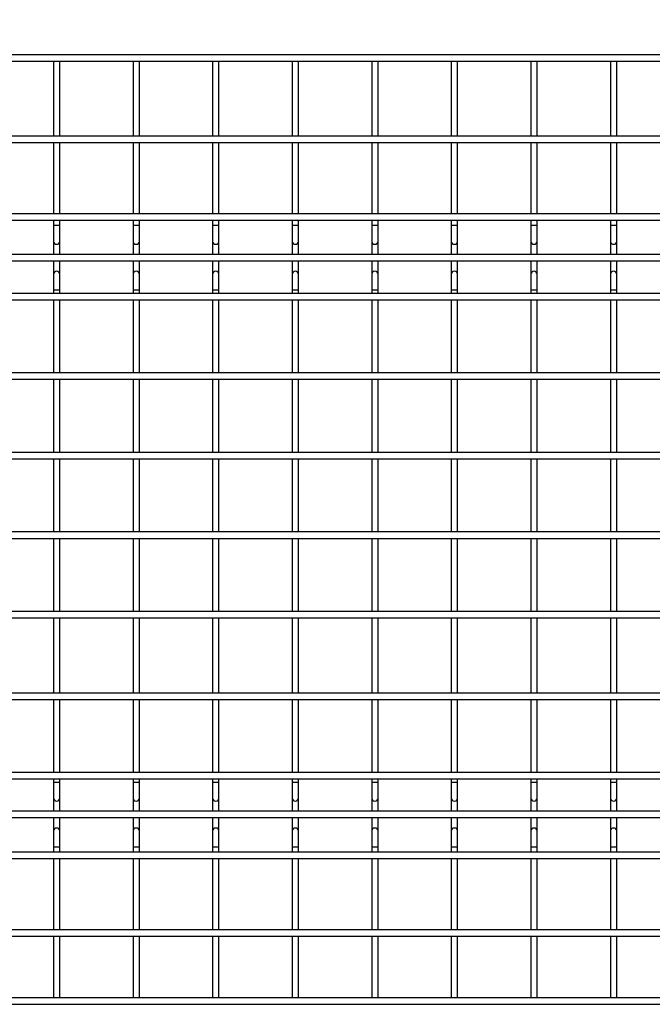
# Model space of a CAD drawing. Header units: inches. Extents: x 0.2 to 10.7, y 0.2 to 8.1.
# Tile 4 of 18: x 2.9 to 4.2, y 2.7 to 4.7. Entities that reach past the tile are written whole.
import ezdxf

# ---------------------------------------------------------------- set-up
doc = ezdxf.new("R2010")
doc.units = ezdxf.units.IN
doc.header["$MEASUREMENT"] = 0
doc.layers.add('DIMENSIONS', color=140, linetype='Continuous', lineweight=25)
doc.styles.add('SLDTEXTSTYLE0', font='TXT', dxfattribs={"width": 0.7})
doc.dimstyles.new('SLDDIMSTYLE0', dxfattribs={"dimtxt": 0.084961, "dimasz": 0.13, "dimexe": 0, "dimexo": 0.0625, "dimgap": 0.02124, "dimtad": 0, "dimtih": 1, "dimtoh": 1, "dimlfac": 12, "dimrnd": 1e-09, "dimzin": 12, "dimdsep": 46, "dimtxsty": 'SLDTEXTSTYLE0', "dimsah": 1, "dimcen": 0.09, "dimadec": 0, "dimazin": 3, "dimtfac": 1, "dimtofl": 0, "dimtmove": 0, "dimatfit": 3, "dimfxl": 0, "dimfrac": 2, "dimtolj": 1, "dimtzin": 12, "dimarcsym": 0})

# ---------------------------------------------------------------- blocks, each defined once
blk = doc.blocks.new('_D')
at = {"layer": 'DIMENSIONS'}
for p, q in [((1.6236, 4.6966), (1.6236, 5.1535)), ((4.9494, 4.6966), (4.9494, 5.1535)), ((1.6236, 5.0285), (2.9525, 5.0285)), ((3.0676, 5.0285), (3.0391, 5.0285)), ((3.0391, 5.0285), (3.0391, 4.8935)), ((3.4614, 5.0285), (3.49, 5.0285)), ((3.49, 5.0285), (3.49, 4.8935)), ((4.9494, 5.0285), (3.5766, 5.0285)), ((3.0391, 4.8935), (3.0676, 4.8935)), ((3.49, 4.8935), (3.4614, 4.8935))]:
    blk.add_line(p, q, dxfattribs=at)
for points in [[(1.6236, 5.0285), (1.7536, 5.0085), (1.7536, 5.0485)], [(4.9494, 5.0285), (4.8194, 5.0485), (4.8194, 5.0085)]]:
    blk.add_solid(points, dxfattribs=at)
at = {"layer": 'DIMENSIONS', "char_height": 0.08333, "attachment_point": 1, "style": 'SLDTEXTSTYLE0'}
for s, insert in [('39.91', (3.1029, 5.1549)), ('1013.7', (3.0676, 5.0009))]:
    blk.add_mtext(s, dxfattribs=dict(at, insert=insert))
blk = doc.blocks.new('_D_1')
at = {"layer": 'DIMENSIONS'}
for p, q in [((1.5678, 4.5112), (1.5678, 5.5382)), ((5.0051, 4.5112), (5.0051, 5.5382)), ((1.5678, 5.4132), (2.9525, 5.4132)), ((3.0676, 5.4132), (3.0391, 5.4132)), ((3.0391, 5.4132), (3.0391, 5.2782)), ((3.4614, 5.4132), (3.49, 5.4132)), ((3.49, 5.4132), (3.49, 5.2782)), ((5.0051, 5.4132), (3.5766, 5.4132)), ((3.0391, 5.2782), (3.0676, 5.2782)), ((3.49, 5.2782), (3.4614, 5.2782))]:
    blk.add_line(p, q, dxfattribs=at)
for points in [[(1.5678, 5.4132), (1.6978, 5.3932), (1.6978, 5.4332)], [(5.0051, 5.4132), (4.8751, 5.4332), (4.8751, 5.3932)]]:
    blk.add_solid(points, dxfattribs=at)
at = {"layer": 'DIMENSIONS', "char_height": 0.08333, "attachment_point": 1, "style": 'SLDTEXTSTYLE0'}
for s, insert in [('41.25', (3.1029, 5.5396)), ('1047.7', (3.0676, 5.3856))]:
    blk.add_mtext(s, dxfattribs=dict(at, insert=insert))

msp = doc.modelspace()

# ---------------------------------------------------------------- linework, layer by layer
for p, q in [((4.9494, 4.64664), (1.62356, 4.64664)), ((1.62356, 4.63331), (4.9494, 4.63331)), ((2.9569, 4.63331), (2.9569, 4.47581)), ((2.97023, 4.47581), (2.97023, 4.63331)), ((3.12356, 4.63331), (3.12356, 4.47581)), ((3.1369, 4.47581), (3.1369, 4.63331)), ((3.29023, 4.63331), (3.29023, 4.47581)), ((3.30356, 4.47581), (3.30356, 4.63331)), ((3.4569, 4.63331), (3.4569, 4.47581)), ((3.47023, 4.47581), (3.47023, 4.63331)), ((3.62356, 4.63331), (3.62356, 4.47581)), ((3.6369, 4.47581), (3.6369, 4.63331)), ((3.79023, 4.63331), (3.79023, 4.47581)), ((3.80356, 4.47581), (3.80356, 4.63331)), ((3.9569, 4.63331), (3.9569, 4.47581)), ((3.97023, 4.47581), (3.97023, 4.63331)), ((4.12356, 4.63331), (4.12356, 4.47581)), ((4.1369, 4.47581), (4.1369, 4.63331)), ((4.9494, 4.47581), (1.62356, 4.47581)), ((1.62356, 4.46247), (4.9494, 4.46247)), ((2.9569, 4.46247), (2.9569, 4.31331)), ((2.97023, 4.31331), (2.97023, 4.46247)), ((3.12356, 4.46247), (3.12356, 4.31331)), ((3.1369, 4.31331), (3.1369, 4.46247)), ((3.29023, 4.46247), (3.29023, 4.31331)), ((3.30356, 4.31331), (3.30356, 4.46247)), ((3.4569, 4.46247), (3.4569, 4.31331)), ((3.47023, 4.31331), (3.47023, 4.46247)), ((3.62356, 4.46247), (3.62356, 4.31331)), ((3.6369, 4.31331), (3.6369, 4.46247)), ((3.79023, 4.46247), (3.79023, 4.31331)), ((3.80356, 4.31331), (3.80356, 4.46247)), ((3.9569, 4.46247), (3.9569, 4.31331)), ((3.97023, 4.31331), (3.97023, 4.46247)), ((4.12356, 4.46247), (4.12356, 4.31331)), ((4.1369, 4.31331), (4.1369, 4.46247)), ((4.9494, 4.31331), (1.62356, 4.31331)), ((1.62356, 4.29997), (4.9494, 4.29997)), ((2.9569, 4.29997), (2.9569, 4.28889)), ((2.97023, 4.28889), (2.97023, 4.29997)), ((3.12356, 4.29997), (3.12356, 4.28889)), ((3.1369, 4.28889), (3.1369, 4.29997)), ((3.29023, 4.29997), (3.29023, 4.28889)), ((3.30356, 4.28889), (3.30356, 4.29997)), ((3.4569, 4.29997), (3.4569, 4.28889)), ((3.47023, 4.28889), (3.47023, 4.29997)), ((3.62356, 4.29997), (3.62356, 4.28889)), ((3.6369, 4.28889), (3.6369, 4.29997)), ((3.79023, 4.29997), (3.79023, 4.28889)), ((3.80356, 4.28889), (3.80356, 4.29997)), ((3.9569, 4.29997), (3.9569, 4.28889)), ((3.97023, 4.28889), (3.97023, 4.29997)), ((4.12356, 4.29997), (4.12356, 4.28889)), ((4.1369, 4.28889), (4.1369, 4.29997)), ((2.9569, 4.28889), (2.9569, 4.25601)), ((2.96356, 4.28889), (2.9569, 4.28889)), ((2.97023, 4.28889), (2.96356, 4.28889)), ((2.97023, 4.25601), (2.97023, 4.28889)), ((3.12356, 4.28889), (3.12356, 4.25601)), ((3.13023, 4.28889), (3.12356, 4.28889)), ((3.1369, 4.28889), (3.13023, 4.28889)), ((3.1369, 4.25601), (3.1369, 4.28889)), ((3.29023, 4.28889), (3.29023, 4.25601)), ((3.2969, 4.28889), (3.29023, 4.28889)), ((3.30356, 4.28889), (3.2969, 4.28889)), ((3.30356, 4.25601), (3.30356, 4.28889)), ((3.4569, 4.28889), (3.4569, 4.25601)), ((3.46356, 4.28889), (3.4569, 4.28889)), ((3.47023, 4.28889), (3.46356, 4.28889)), ((3.47023, 4.25601), (3.47023, 4.28889)), ((3.62356, 4.28889), (3.62356, 4.25601)), ((3.63023, 4.28889), (3.62356, 4.28889)), ((3.6369, 4.28889), (3.63023, 4.28889)), ((3.6369, 4.25601), (3.6369, 4.28889)), ((3.79023, 4.28889), (3.79023, 4.25601)), ((3.7969, 4.28889), (3.79023, 4.28889)), ((3.80356, 4.28889), (3.7969, 4.28889)), ((3.80356, 4.25601), (3.80356, 4.28889)), ((3.9569, 4.28889), (3.9569, 4.25601)), ((3.96356, 4.28889), (3.9569, 4.28889)), ((3.97023, 4.28889), (3.96356, 4.28889)), ((3.97023, 4.25601), (3.97023, 4.28889)), ((4.12356, 4.28889), (4.12356, 4.25601)), ((4.13023, 4.28889), (4.12356, 4.28889)), ((4.1369, 4.28889), (4.13023, 4.28889)), ((4.1369, 4.25601), (4.1369, 4.28889)), ((2.9569, 4.25601), (2.9569, 4.22816)), ((2.97023, 4.22816), (2.97023, 4.25601)), ((3.12356, 4.25601), (3.12356, 4.22816)), ((3.1369, 4.22816), (3.1369, 4.25601)), ((3.29023, 4.25601), (3.29023, 4.22816)), ((3.30356, 4.22816), (3.30356, 4.25601)), ((3.4569, 4.25601), (3.4569, 4.22816)), ((3.47023, 4.22816), (3.47023, 4.25601)), ((3.62356, 4.25601), (3.62356, 4.22816)), ((3.6369, 4.22816), (3.6369, 4.25601)), ((3.79023, 4.25601), (3.79023, 4.22816)), ((3.80356, 4.22816), (3.80356, 4.25601)), ((3.9569, 4.25601), (3.9569, 4.22816)), ((3.97023, 4.22816), (3.97023, 4.25601)), ((4.12356, 4.25601), (4.12356, 4.22816)), ((4.1369, 4.22816), (4.1369, 4.25601)), ((4.9494, 4.22816), (1.62356, 4.22816)), ((1.62356, 4.21482), (4.9494, 4.21482)), ((2.9569, 4.21482), (2.9569, 4.18635)), ((2.97023, 4.18635), (2.97023, 4.21482)), ((3.12356, 4.21482), (3.12356, 4.18635)), ((3.1369, 4.18635), (3.1369, 4.21482)), ((3.29023, 4.21482), (3.29023, 4.18635)), ((3.30356, 4.18635), (3.30356, 4.21482)), ((3.4569, 4.21482), (3.4569, 4.18635)), ((3.47023, 4.18635), (3.47023, 4.21482)), ((3.62356, 4.21482), (3.62356, 4.18635)), ((3.6369, 4.18635), (3.6369, 4.21482)), ((3.79023, 4.21482), (3.79023, 4.18635)), ((3.80356, 4.18635), (3.80356, 4.21482)), ((3.9569, 4.21482), (3.9569, 4.18635)), ((3.97023, 4.18635), (3.97023, 4.21482)), ((4.12356, 4.21482), (4.12356, 4.18635)), ((4.1369, 4.18635), (4.1369, 4.21482)), ((2.9569, 4.18635), (2.9569, 4.15347)), ((2.97023, 4.15347), (2.97023, 4.18635)), ((3.12356, 4.18635), (3.12356, 4.15347)), ((3.1369, 4.15347), (3.1369, 4.18635)), ((3.29023, 4.18635), (3.29023, 4.15347)), ((3.30356, 4.15347), (3.30356, 4.18635)), ((3.4569, 4.18635), (3.4569, 4.15347)), ((3.47023, 4.15347), (3.47023, 4.18635)), ((3.62356, 4.18635), (3.62356, 4.15347)), ((3.6369, 4.15347), (3.6369, 4.18635)), ((3.79023, 4.18635), (3.79023, 4.15347)), ((3.80356, 4.15347), (3.80356, 4.18635)), ((3.9569, 4.18635), (3.9569, 4.15347)), ((3.97023, 4.15347), (3.97023, 4.18635)), ((4.12356, 4.18635), (4.12356, 4.15347)), ((4.1369, 4.15347), (4.1369, 4.18635)), ((4.9494, 4.14664), (1.62356, 4.14664)), ((2.9569, 4.15347), (2.9569, 4.14664)), ((2.97023, 4.15347), (2.9569, 4.15347)), ((2.97023, 4.14664), (2.97023, 4.15347)), ((3.12356, 4.15347), (3.12356, 4.14664)), ((3.1369, 4.15347), (3.12356, 4.15347)), ((3.1369, 4.14664), (3.1369, 4.15347)), ((3.29023, 4.15347), (3.29023, 4.14664)), ((3.30356, 4.15347), (3.29023, 4.15347)), ((3.30356, 4.14664), (3.30356, 4.15347)), ((3.4569, 4.15347), (3.4569, 4.14664)), ((3.47023, 4.15347), (3.4569, 4.15347)), ((3.47023, 4.14664), (3.47023, 4.15347)), ((3.62356, 4.15347), (3.62356, 4.14664)), ((3.6369, 4.15347), (3.62356, 4.15347)), ((3.6369, 4.14664), (3.6369, 4.15347)), ((3.79023, 4.15347), (3.79023, 4.14664)), ((3.80356, 4.15347), (3.79023, 4.15347)), ((3.80356, 4.14664), (3.80356, 4.15347)), ((3.9569, 4.15347), (3.9569, 4.14664)), ((3.97023, 4.15347), (3.9569, 4.15347)), ((3.97023, 4.14664), (3.97023, 4.15347)), ((4.12356, 4.15347), (4.12356, 4.14664)), ((4.1369, 4.15347), (4.12356, 4.15347)), ((4.1369, 4.14664), (4.1369, 4.15347)), ((1.62356, 4.13331), (4.9494, 4.13331)), ((2.9569, 4.13331), (2.9569, 3.97997)), ((2.97023, 3.97997), (2.97023, 4.13331)), ((3.12356, 4.13331), (3.12356, 3.97997)), ((3.1369, 3.97997), (3.1369, 4.13331)), ((3.29023, 4.13331), (3.29023, 3.97997)), ((3.30356, 3.97997), (3.30356, 4.13331)), ((3.4569, 4.13331), (3.4569, 3.97997)), ((3.47023, 3.97997), (3.47023, 4.13331)), ((3.62356, 4.13331), (3.62356, 3.97997)), ((3.6369, 3.97997), (3.6369, 4.13331)), ((3.79023, 4.13331), (3.79023, 3.97997)), ((3.80356, 3.97997), (3.80356, 4.13331)), ((3.9569, 4.13331), (3.9569, 3.97997)), ((3.97023, 3.97997), (3.97023, 4.13331)), ((4.12356, 4.13331), (4.12356, 3.97997)), ((4.1369, 3.97997), (4.1369, 4.13331)), ((4.9494, 3.97997), (1.62356, 3.97997)), ((1.62356, 3.96664), (4.9494, 3.96664)), ((2.9569, 3.96664), (2.9569, 3.81331)), ((2.97023, 3.81331), (2.97023, 3.96664)), ((3.12356, 3.96664), (3.12356, 3.81331)), ((3.1369, 3.81331), (3.1369, 3.96664)), ((3.29023, 3.96664), (3.29023, 3.81331)), ((3.30356, 3.81331), (3.30356, 3.96664)), ((3.4569, 3.96664), (3.4569, 3.81331)), ((3.47023, 3.81331), (3.47023, 3.96664)), ((3.62356, 3.96664), (3.62356, 3.81331)), ((3.6369, 3.81331), (3.6369, 3.96664)), ((3.79023, 3.96664), (3.79023, 3.81331)), ((3.80356, 3.81331), (3.80356, 3.96664)), ((3.9569, 3.96664), (3.9569, 3.81331)), ((3.97023, 3.81331), (3.97023, 3.96664)), ((4.12356, 3.96664), (4.12356, 3.81331)), ((4.1369, 3.81331), (4.1369, 3.96664)), ((4.9494, 3.81331), (1.62356, 3.81331)), ((1.62356, 3.79997), (4.9494, 3.79997)), ((2.9569, 3.79997), (2.9569, 3.64664)), ((2.97023, 3.64664), (2.97023, 3.79997)), ((3.12356, 3.79997), (3.12356, 3.64664)), ((3.1369, 3.64664), (3.1369, 3.79997)), ((3.29023, 3.79997), (3.29023, 3.64664)), ((3.30356, 3.64664), (3.30356, 3.79997)), ((3.4569, 3.79997), (3.4569, 3.64664)), ((3.47023, 3.64664), (3.47023, 3.79997)), ((3.62356, 3.79997), (3.62356, 3.64664)), ((3.6369, 3.64664), (3.6369, 3.79997)), ((3.79023, 3.79997), (3.79023, 3.64664)), ((3.80356, 3.64664), (3.80356, 3.79997)), ((3.9569, 3.79997), (3.9569, 3.64664)), ((3.97023, 3.64664), (3.97023, 3.79997)), ((4.12356, 3.79997), (4.12356, 3.64664)), ((4.1369, 3.64664), (4.1369, 3.79997)), ((4.9494, 3.64664), (1.62356, 3.64664)), ((1.62356, 3.63331), (4.9494, 3.63331)), ((2.9569, 3.63331), (2.9569, 3.47997)), ((2.97023, 3.47997), (2.97023, 3.63331)), ((3.12356, 3.63331), (3.12356, 3.47997)), ((3.1369, 3.47997), (3.1369, 3.63331)), ((3.29023, 3.63331), (3.29023, 3.47997)), ((3.30356, 3.47997), (3.30356, 3.63331)), ((3.4569, 3.63331), (3.4569, 3.47997)), ((3.47023, 3.47997), (3.47023, 3.63331)), ((3.62356, 3.63331), (3.62356, 3.47997)), ((3.6369, 3.47997), (3.6369, 3.63331)), ((3.79023, 3.63331), (3.79023, 3.47997)), ((3.80356, 3.47997), (3.80356, 3.63331)), ((3.9569, 3.63331), (3.9569, 3.47997)), ((3.97023, 3.47997), (3.97023, 3.63331)), ((4.12356, 3.63331), (4.12356, 3.47997)), ((4.1369, 3.47997), (4.1369, 3.63331)), ((4.9494, 3.47997), (1.62356, 3.47997)), ((1.62356, 3.46664), (4.9494, 3.46664)), ((2.9569, 3.46664), (2.9569, 3.30914)), ((2.97023, 3.30914), (2.97023, 3.46664)), ((3.12356, 3.46664), (3.12356, 3.30914)), ((3.1369, 3.30914), (3.1369, 3.46664)), ((3.29023, 3.46664), (3.29023, 3.30914)), ((3.30356, 3.30914), (3.30356, 3.46664)), ((3.4569, 3.46664), (3.4569, 3.30914)), ((3.47023, 3.30914), (3.47023, 3.46664)), ((3.62356, 3.46664), (3.62356, 3.30914)), ((3.6369, 3.30914), (3.6369, 3.46664)), ((3.79023, 3.46664), (3.79023, 3.30914)), ((3.80356, 3.30914), (3.80356, 3.46664)), ((3.9569, 3.46664), (3.9569, 3.30914)), ((3.97023, 3.30914), (3.97023, 3.46664)), ((4.12356, 3.46664), (4.12356, 3.30914)), ((4.1369, 3.30914), (4.1369, 3.46664)), ((4.9494, 3.30914), (1.62356, 3.30914)), ((1.62356, 3.29581), (4.9494, 3.29581)), ((2.9569, 3.29581), (2.9569, 3.14247)), ((2.97023, 3.14247), (2.97023, 3.29581)), ((3.12356, 3.29581), (3.12356, 3.14247)), ((3.1369, 3.14247), (3.1369, 3.29581)), ((3.29023, 3.29581), (3.29023, 3.14247)), ((3.30356, 3.14247), (3.30356, 3.29581)), ((3.4569, 3.29581), (3.4569, 3.14247)), ((3.47023, 3.14247), (3.47023, 3.29581)), ((3.62356, 3.29581), (3.62356, 3.14247)), ((3.6369, 3.14247), (3.6369, 3.29581)), ((3.79023, 3.29581), (3.79023, 3.14247)), ((3.80356, 3.14247), (3.80356, 3.29581)), ((3.9569, 3.29581), (3.9569, 3.14247)), ((3.97023, 3.14247), (3.97023, 3.29581)), ((4.12356, 3.29581), (4.12356, 3.14247)), ((4.1369, 3.14247), (4.1369, 3.29581)), ((4.9494, 3.14247), (1.62356, 3.14247)), ((1.62356, 3.12914), (4.9494, 3.12914)), ((2.9569, 3.12914), (2.9569, 3.12222)), ((2.9569, 3.12222), (2.9569, 3.08935)), ((2.9569, 3.12222), (2.97023, 3.12222)), ((2.97023, 3.12222), (2.97023, 3.12914)), ((2.97023, 3.08935), (2.97023, 3.12222)), ((3.12356, 3.12914), (3.12356, 3.12222)), ((3.12356, 3.12222), (3.12356, 3.08935)), ((3.12356, 3.12222), (3.1369, 3.12222)), ((3.1369, 3.12222), (3.1369, 3.12914)), ((3.1369, 3.08935), (3.1369, 3.12222)), ((3.29023, 3.12914), (3.29023, 3.12222)), ((3.29023, 3.12222), (3.29023, 3.08935)), ((3.29023, 3.12222), (3.30356, 3.12222)), ((3.30356, 3.12222), (3.30356, 3.12914)), ((3.30356, 3.08935), (3.30356, 3.12222)), ((3.4569, 3.12914), (3.4569, 3.12222)), ((3.4569, 3.12222), (3.4569, 3.08935)), ((3.4569, 3.12222), (3.47023, 3.12222)), ((3.47023, 3.12222), (3.47023, 3.12914)), ((3.47023, 3.08935), (3.47023, 3.12222)), ((3.62356, 3.12914), (3.62356, 3.12222)), ((3.62356, 3.12222), (3.62356, 3.08935)), ((3.62356, 3.12222), (3.6369, 3.12222)), ((3.6369, 3.12222), (3.6369, 3.12914)), ((3.6369, 3.08935), (3.6369, 3.12222)), ((3.79023, 3.12914), (3.79023, 3.12222)), ((3.79023, 3.12222), (3.79023, 3.08935)), ((3.79023, 3.12222), (3.80356, 3.12222)), ((3.80356, 3.12222), (3.80356, 3.12914)), ((3.80356, 3.08935), (3.80356, 3.12222)), ((3.9569, 3.12914), (3.9569, 3.12222)), ((3.9569, 3.12222), (3.9569, 3.08935)), ((3.9569, 3.12222), (3.97023, 3.12222)), ((3.97023, 3.12222), (3.97023, 3.12914)), ((3.97023, 3.08935), (3.97023, 3.12222)), ((4.12356, 3.12914), (4.12356, 3.12222)), ((4.12356, 3.12222), (4.12356, 3.08935)), ((4.12356, 3.12222), (4.1369, 3.12222)), ((4.1369, 3.12222), (4.1369, 3.12914)), ((4.1369, 3.08935), (4.1369, 3.12222)), ((2.9569, 3.08935), (2.9569, 3.06149)), ((2.97023, 3.06149), (2.97023, 3.08935)), ((3.12356, 3.08935), (3.12356, 3.06149)), ((3.1369, 3.06149), (3.1369, 3.08935)), ((3.29023, 3.08935), (3.29023, 3.06149)), ((3.30356, 3.06149), (3.30356, 3.08935)), ((3.4569, 3.08935), (3.4569, 3.06149)), ((3.47023, 3.06149), (3.47023, 3.08935)), ((3.62356, 3.08935), (3.62356, 3.06149)), ((3.6369, 3.06149), (3.6369, 3.08935)), ((3.79023, 3.08935), (3.79023, 3.06149)), ((3.80356, 3.06149), (3.80356, 3.08935)), ((3.9569, 3.08935), (3.9569, 3.06149)), ((3.97023, 3.06149), (3.97023, 3.08935)), ((4.12356, 3.08935), (4.12356, 3.06149)), ((4.1369, 3.06149), (4.1369, 3.08935)), ((4.9494, 3.06149), (1.62356, 3.06149)), ((1.62356, 3.04816), (4.9494, 3.04816)), ((2.9569, 3.04816), (2.9569, 3.01968)), ((2.97023, 3.01968), (2.97023, 3.04816)), ((3.12356, 3.04816), (3.12356, 3.01968)), ((3.1369, 3.01968), (3.1369, 3.04816)), ((3.29023, 3.04816), (3.29023, 3.01968)), ((3.30356, 3.01968), (3.30356, 3.04816)), ((3.4569, 3.04816), (3.4569, 3.01968)), ((3.47023, 3.01968), (3.47023, 3.04816)), ((3.62356, 3.04816), (3.62356, 3.01968)), ((3.6369, 3.01968), (3.6369, 3.04816)), ((3.79023, 3.04816), (3.79023, 3.01968)), ((3.80356, 3.01968), (3.80356, 3.04816)), ((3.9569, 3.04816), (3.9569, 3.01968)), ((3.97023, 3.01968), (3.97023, 3.04816)), ((4.12356, 3.04816), (4.12356, 3.01968)), ((4.1369, 3.01968), (4.1369, 3.04816)), ((2.9569, 3.01968), (2.9569, 2.98681)), ((2.97023, 2.98681), (2.97023, 3.01968)), ((3.12356, 3.01968), (3.12356, 2.98681)), ((3.1369, 2.98681), (3.1369, 3.01968)), ((3.29023, 3.01968), (3.29023, 2.98681)), ((3.30356, 2.98681), (3.30356, 3.01968)), ((3.4569, 3.01968), (3.4569, 2.98681)), ((3.47023, 2.98681), (3.47023, 3.01968)), ((3.62356, 3.01968), (3.62356, 2.98681)), ((3.6369, 2.98681), (3.6369, 3.01968)), ((3.79023, 3.01968), (3.79023, 2.98681)), ((3.80356, 2.98681), (3.80356, 3.01968)), ((3.9569, 3.01968), (3.9569, 2.98681)), ((3.97023, 2.98681), (3.97023, 3.01968)), ((4.12356, 3.01968), (4.12356, 2.98681)), ((4.1369, 2.98681), (4.1369, 3.01968)), ((4.9494, 2.97581), (1.62356, 2.97581)), ((2.9569, 2.98681), (2.9569, 2.97581)), ((2.9569, 2.98681), (2.96356, 2.98681)), ((2.96356, 2.98681), (2.97023, 2.98681)), ((2.97023, 2.97581), (2.97023, 2.98681)), ((3.12356, 2.98681), (3.12356, 2.97581)), ((3.12356, 2.98681), (3.13023, 2.98681)), ((3.13023, 2.98681), (3.1369, 2.98681)), ((3.1369, 2.97581), (3.1369, 2.98681)), ((3.29023, 2.98681), (3.29023, 2.97581)), ((3.29023, 2.98681), (3.2969, 2.98681)), ((3.2969, 2.98681), (3.30356, 2.98681)), ((3.30356, 2.97581), (3.30356, 2.98681)), ((3.4569, 2.98681), (3.4569, 2.97581)), ((3.4569, 2.98681), (3.46356, 2.98681)), ((3.46356, 2.98681), (3.47023, 2.98681)), ((3.47023, 2.97581), (3.47023, 2.98681)), ((3.62356, 2.98681), (3.62356, 2.97581)), ((3.62356, 2.98681), (3.63023, 2.98681)), ((3.63023, 2.98681), (3.6369, 2.98681)), ((3.6369, 2.97581), (3.6369, 2.98681)), ((3.79023, 2.98681), (3.79023, 2.97581)), ((3.79023, 2.98681), (3.7969, 2.98681)), ((3.7969, 2.98681), (3.80356, 2.98681)), ((3.80356, 2.97581), (3.80356, 2.98681)), ((3.9569, 2.98681), (3.9569, 2.97581)), ((3.9569, 2.98681), (3.96356, 2.98681)), ((3.96356, 2.98681), (3.97023, 2.98681)), ((3.97023, 2.97581), (3.97023, 2.98681)), ((4.12356, 2.98681), (4.12356, 2.97581)), ((4.12356, 2.98681), (4.13023, 2.98681)), ((4.13023, 2.98681), (4.1369, 2.98681)), ((4.1369, 2.97581), (4.1369, 2.98681)), ((1.62356, 2.96247), (4.9494, 2.96247)), ((2.9569, 2.96247), (2.9569, 2.81331)), ((2.97023, 2.81331), (2.97023, 2.96247)), ((3.12356, 2.96247), (3.12356, 2.81331)), ((3.1369, 2.81331), (3.1369, 2.96247)), ((3.29023, 2.96247), (3.29023, 2.81331)), ((3.30356, 2.81331), (3.30356, 2.96247)), ((3.4569, 2.96247), (3.4569, 2.81331)), ((3.47023, 2.81331), (3.47023, 2.96247)), ((3.62356, 2.96247), (3.62356, 2.81331)), ((3.6369, 2.81331), (3.6369, 2.96247)), ((3.79023, 2.96247), (3.79023, 2.81331)), ((3.80356, 2.81331), (3.80356, 2.96247)), ((3.9569, 2.96247), (3.9569, 2.81331)), ((3.97023, 2.81331), (3.97023, 2.96247)), ((4.12356, 2.96247), (4.12356, 2.81331)), ((4.1369, 2.81331), (4.1369, 2.96247)), ((4.9494, 2.81331), (1.62356, 2.81331)), ((1.62356, 2.79997), (4.9494, 2.79997)), ((2.9569, 2.79997), (2.9569, 2.67039)), ((2.97023, 2.67039), (2.97023, 2.79997)), ((3.12356, 2.79997), (3.12356, 2.67039)), ((3.1369, 2.67039), (3.1369, 2.79997)), ((3.29023, 2.79997), (3.29023, 2.67039)), ((3.30356, 2.67039), (3.30356, 2.79997)), ((3.4569, 2.79997), (3.4569, 2.67039)), ((3.47023, 2.67039), (3.47023, 2.79997)), ((3.62356, 2.79997), (3.62356, 2.67039)), ((3.6369, 2.67039), (3.6369, 2.79997)), ((3.79023, 2.79997), (3.79023, 2.67039)), ((3.80356, 2.67039), (3.80356, 2.79997)), ((3.9569, 2.79997), (3.9569, 2.67039)), ((3.97023, 2.67039), (3.97023, 2.79997)), ((4.12356, 2.79997), (4.12356, 2.67039)), ((4.1369, 2.67039), (4.1369, 2.79997)), ((4.9494, 2.67039), (1.62356, 2.67039)), ((1.62356, 2.65706), (4.9494, 2.65706))]:
    msp.add_line(p, q)
for centre, start, end in [((2.96356, 4.25601), 180, 0), ((3.13023, 4.25601), 180, 0), ((3.2969, 4.25601), 180, 0), ((3.46356, 4.25601), 180, 0), ((3.63023, 4.25601), 180, 0), ((3.7969, 4.25601), 180, 0), ((3.96356, 4.25601), 180, 0), ((4.13023, 4.25601), 180, 0), ((2.96356, 4.18635), 90, 180), ((2.96356, 4.18635), 0, 90), ((3.13023, 4.18635), 90, 180), ((3.13023, 4.18635), 0, 90), ((3.2969, 4.18635), 90, 180), ((3.2969, 4.18635), 0, 90), ((3.46356, 4.18635), 90, 180), ((3.46356, 4.18635), 0, 90), ((3.63023, 4.18635), 90, 180), ((3.63023, 4.18635), 0, 90), ((3.7969, 4.18635), 90, 180), ((3.7969, 4.18635), 0, 90), ((3.96356, 4.18635), 90, 180), ((3.96356, 4.18635), 0, 90), ((4.13023, 4.18635), 90, 180), ((4.13023, 4.18635), 0, 90), ((2.96356, 3.08935), 180, 270), ((2.96356, 3.08935), 270, 0), ((3.13023, 3.08935), 180, 270), ((3.13023, 3.08935), 270, 0), ((3.2969, 3.08935), 180, 270), ((3.2969, 3.08935), 270, 0), ((3.46356, 3.08935), 180, 270), ((3.46356, 3.08935), 270, 0), ((3.63023, 3.08935), 180, 270), ((3.63023, 3.08935), 270, 0), ((3.7969, 3.08935), 180, 270), ((3.7969, 3.08935), 270, 0), ((3.96356, 3.08935), 180, 270), ((3.96356, 3.08935), 270, 0), ((4.13023, 3.08935), 180, 270), ((4.13023, 3.08935), 270, 0), ((2.96356, 3.01968), 0, 180), ((3.13023, 3.01968), 0, 180), ((3.2969, 3.01968), 0, 180), ((3.46356, 3.01968), 0, 180), ((3.63023, 3.01968), 0, 180), ((3.7969, 3.01968), 0, 180), ((3.96356, 3.01968), 0, 180), ((4.13023, 3.01968), 0, 180)]:
    msp.add_arc(centre, 0.00667, start, end)

# ---------------------------------------------------------------- dimensions: what is measured, and where the dimension line sits
at = {"layer": 'DIMENSIONS'}
for base, p1, p2, picture, middle in [((5.00515, 5.41319), (1.56781, 4.46122), (5.00515, 4.46122), '_D_1', (3.26452, 5.41319)), ((1.62356, 5.02849), (4.9494, 4.64664), (1.62356, 4.64664), '_D', (3.26452, 5.02849))]:
    dim = msp.add_linear_dim(base=base, p1=p1, p2=p2, dimstyle='SLDDIMSTYLE0', dxfattribs=at)
    dim.commit()
    dim.dimension.update_dxf_attribs({"geometry": picture, "text_midpoint": middle, "dimtype": 160})

doc.saveas('drawing.dxf')
